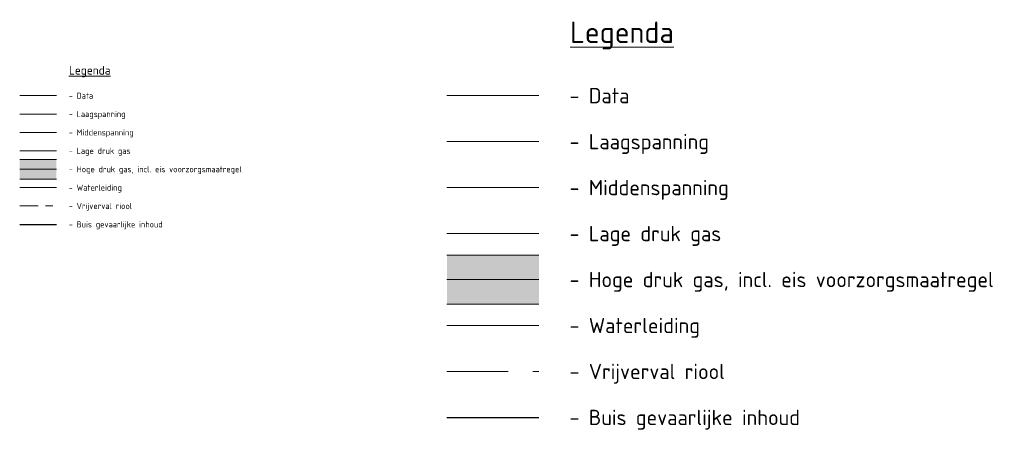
# Model space of a CAD drawing. Header units: metres. Extents: x 191553 to 192958, y 309510 to 310004.
# Tile 52 of 52: x 192877 to 192958, y 309882 to 309916. Entities that reach past the tile are written whole.
import ezdxf
from ezdxf.enums import TextEntityAlignment as Align
from ezdxf.lldxf.tags import DXFTag

# ---------------------------------------------------------------- set-up
doc = ezdxf.new("R2010")
doc.units = ezdxf.units.M
doc.linetypes.add('RI-OVERIG', pattern=[17, 5, -2, 2, -2, 0, -2, 2, -2])
for name, color, linetype, lineweight in [('B-WE-KL-BUISLEIDING GEVAARLIJKE INHOUD-G', 20, 'Continuous', 30), ('B-WE-KL-DATA-G', 90, 'KL-DATA-N', 5), ('B-WE-KL-ET_LS-G', 190, 'KL-LS-N', 5), ('B-WE-KL-ET_MS-G', 130, 'KL-MS-N', 5), ('B-WE-KL-GAS_HD-G', 30, 'KL-GAS-HD-N', 5), ('B-WE-KL-GAS_LD-G', 50, 'KL-GAS-LD-N', 5), ('B-WE-KL-VRIJVERVAL-G', 210, 'RI-OVERIG', 5), ('B-WE-KL-WATER-G', 170, 'KL-WATER-N', 5), ('X-XX-AL-LEGENDA-T25', 2, 'Continuous', 5), ('X-XX-AL-LEGENDA-T35', 3, 'Continuous', 5)]:
    doc.layers.add(name, color=color, linetype=linetype, lineweight=lineweight)
doc.layers.add('B-WE-OG-INFO_EIS VOORZORGSMAATREGEL_ENEXIS NETBEHEER BV-GV', color=7, linetype='Continuous', lineweight=18, true_color=0xfa194b)
doc.layers.add('B-WE-OG-INFO_EIS VOORZORGSMAATREGEL_ENEXIS NETBEHEER BV-V', color=7, linetype='Continuous', lineweight=18, true_color=0xfa194b, transparency=0.8)
doc.styles.add('NLCS-ISO', font='NLCS-ISO.ttf')
doc.styles.get("Standard").update_dxf_attribs({"font": 'arial.ttf'})
tags = doc.linetypes.add('KL-DATA-N', pattern='A,4,-1,[101,NLCS.SHX,S=0.5,R=0,X=0,Y=0],-1,4,-1,["D",Standard,S=1,R=0,X=-0.25,Y=-0.5],-1.5', length=12.5).pattern_tags.tags
tags[18] = DXFTag(74, 10)
tags = doc.linetypes.add('KL-GAS-HD-N', pattern='A,4,-1,[69,NLCS.SHX,S=0.5,R=0,X=0,Y=0],-1,4,-1,["H",Standard,S=1,R=0,X=0,Y=-0.5],-2', length=13).pattern_tags.tags
tags[18] = DXFTag(74, 10)
tags = doc.linetypes.add('KL-GAS-LD-N', pattern='A,4,-1,[69,NLCS.SHX,S=0.5,R=0,X=0,Y=0],-1,4,-1,["L",Standard,S=1,R=0,X=0.25,Y=-0.5],-2', length=13).pattern_tags.tags
tags[18] = DXFTag(74, 10)
tags = doc.linetypes.add('KL-LS-N', pattern='A,4,-1,[103,NLCS.SHX,S=0.75,R=0,X=0,Y=0],-1,4,-1,["L",Standard,S=1,R=0,X=0,Y=-0.5],-2', length=13).pattern_tags.tags
tags[18] = DXFTag(74, 10)
tags = doc.linetypes.add('KL-MS-N', pattern='A,4,-1,[103,NLCS.SHX,S=0.75,R=0,X=0,Y=0],-1,4,-1,["M",Standard,S=1,R=0,X=0,Y=-0.5],-2', length=13).pattern_tags.tags
tags[18] = DXFTag(74, 10)
doc.linetypes.add('KL-WATER-N', pattern='A,7,-0.5,[168,NLCS.SHX,S=0.75,R=0,X=0.75,Y=0],-2', length=9.5)

msp = doc.modelspace()

# ---------------------------------------------------------------- hatches: boundary and pattern name
at = {"layer": 'B-WE-OG-INFO_EIS VOORZORGSMAATREGEL_ENEXIS NETBEHEER BV-V'}
for points in [[(192880.331, 309904.269), (192877.331, 309904.269), (192877.331, 309902.669), (192880.331, 309902.669)], [(192919.669, 309896.468), (192912.169, 309896.468), (192912.169, 309892.468), (192919.669, 309892.468)]]:
    msp.add_hatch(color=256, dxfattribs=at).paths.add_polyline_path(points)

# ---------------------------------------------------------------- linework, layer by layer
at = {"layer": 'B-WE-KL-BUISLEIDING GEVAARLIJKE INHOUD-G', "ltscale": 0.4, "flags": 128}
msp.add_lwpolyline([(192877.331, 309898.969), (192880.331, 309898.969)], dxfattribs=at)
at = {"layer": 'B-WE-KL-BUISLEIDING GEVAARLIJKE INHOUD-G', "flags": 128}
msp.add_lwpolyline([(192912.169, 309883.217), (192919.669, 309883.217)], dxfattribs=at)
at = {"layer": 'B-WE-KL-DATA-G', "ltscale": 0.4, "flags": 128}
msp.add_lwpolyline([(192877.331, 309909.47), (192880.331, 309909.47)], dxfattribs=at)
at = {"layer": 'B-WE-KL-DATA-G', "flags": 128}
msp.add_lwpolyline([(192912.169, 309909.47), (192919.669, 309909.47)], dxfattribs=at)
at = {"layer": 'B-WE-KL-ET_LS-G', "ltscale": 0.4, "flags": 128}
msp.add_lwpolyline([(192877.331, 309907.97), (192880.331, 309907.97)], dxfattribs=at)
at = {"layer": 'B-WE-KL-ET_LS-G', "flags": 128}
msp.add_lwpolyline([(192912.169, 309905.72), (192919.669, 309905.72)], dxfattribs=at)
at = {"layer": 'B-WE-KL-ET_MS-G', "ltscale": 0.4, "flags": 128}
msp.add_lwpolyline([(192877.331, 309906.47), (192880.331, 309906.47)], dxfattribs=at)
at = {"layer": 'B-WE-KL-ET_MS-G', "flags": 128}
msp.add_lwpolyline([(192912.169, 309901.969), (192919.669, 309901.969)], dxfattribs=at)
at = {"layer": 'B-WE-KL-GAS_HD-G', "ltscale": 0.4, "flags": 128}
msp.add_lwpolyline([(192877.331, 309903.469), (192880.331, 309903.469)], dxfattribs=at)
at = {"layer": 'B-WE-KL-GAS_HD-G', "flags": 128}
msp.add_lwpolyline([(192912.169, 309894.468), (192919.669, 309894.468)], dxfattribs=at)
at = {"layer": 'B-WE-KL-GAS_LD-G', "ltscale": 0.4, "flags": 128}
msp.add_lwpolyline([(192877.331, 309904.969), (192880.331, 309904.969)], dxfattribs=at)
at = {"layer": 'B-WE-KL-GAS_LD-G', "flags": 128}
msp.add_lwpolyline([(192912.169, 309898.219), (192919.669, 309898.219)], dxfattribs=at)
at = {"layer": 'B-WE-KL-VRIJVERVAL-G', "ltscale": 0.3}
msp.add_lwpolyline([(192877.331, 309900.469), (192880.331, 309900.469)], dxfattribs=at)
at = {"layer": 'B-WE-KL-VRIJVERVAL-G'}
msp.add_lwpolyline([(192912.169, 309886.967), (192919.669, 309886.967)], dxfattribs=at)
at = {"layer": 'B-WE-KL-WATER-G', "ltscale": 0.4, "flags": 128}
msp.add_lwpolyline([(192877.331, 309901.969), (192880.331, 309901.969)], dxfattribs=at)
at = {"layer": 'B-WE-KL-WATER-G', "flags": 128}
msp.add_lwpolyline([(192912.169, 309890.718), (192919.669, 309890.718)], dxfattribs=at)
at = {"layer": 'B-WE-OG-INFO_EIS VOORZORGSMAATREGEL_ENEXIS NETBEHEER BV-GV', "flags": 128}
for points in [[(192880.331, 309904.269), (192877.331, 309904.269)], [(192877.331, 309902.669), (192880.331, 309902.669)], [(192919.669, 309896.468), (192912.169, 309896.468)], [(192912.169, 309892.468), (192919.669, 309892.468)]]:
    msp.add_lwpolyline(points, dxfattribs=at)

# ---------------------------------------------------------------- texts
at = {"layer": 'X-XX-AL-LEGENDA-T25', "color": 2, "style": 'NLCS-ISO'}
for s, height, p in [('- Data', 1.25, (192922.169, 309909.47)), ('- Data', 0.5, (192881.331, 309909.47)), ('- Laagspanning', 0.5, (192881.331, 309907.97)), ('- Middenspanning', 0.5, (192881.331, 309906.47)), ('- Laagspanning', 1.25, (192922.169, 309905.72)), ('- Lage druk gas', 0.5, (192881.331, 309904.969)), ('- Hoge druk gas, incl. eis voorzorgsmaatregel', 0.5, (192881.331, 309903.469)), ('- Waterleiding', 0.5, (192881.331, 309901.969)), ('- Middenspanning', 1.25, (192922.169, 309901.969)), ('- Vrijverval riool', 0.5, (192881.331, 309900.469)), ('- Buis gevaarlijke inhoud', 0.5, (192881.331, 309898.969)), ('- Lage druk gas', 1.25, (192922.169, 309898.219)), ('- Hoge druk gas, incl. eis voorzorgsmaatregel', 1.25, (192922.169, 309894.468)), ('- Waterleiding', 1.25, (192922.169, 309890.718)), ('- Vrijverval riool', 1.25, (192922.169, 309886.967)), ('- Buis gevaarlijke inhoud', 1.25, (192922.169, 309883.217))]:
    msp.add_text(s, height=height, dxfattribs=at).set_placement(p, align=Align.MIDDLE_LEFT)
at = {"layer": 'X-XX-AL-LEGENDA-T35', "color": 3, "style": 'NLCS-ISO'}
for height, p in [(1.75, (192922.212, 309913.769)), (0.7, (192881.348, 309911.19))]:
    msp.add_text('%%ULegenda', height=height, dxfattribs=at).set_placement(p)

doc.saveas('drawing.dxf')
